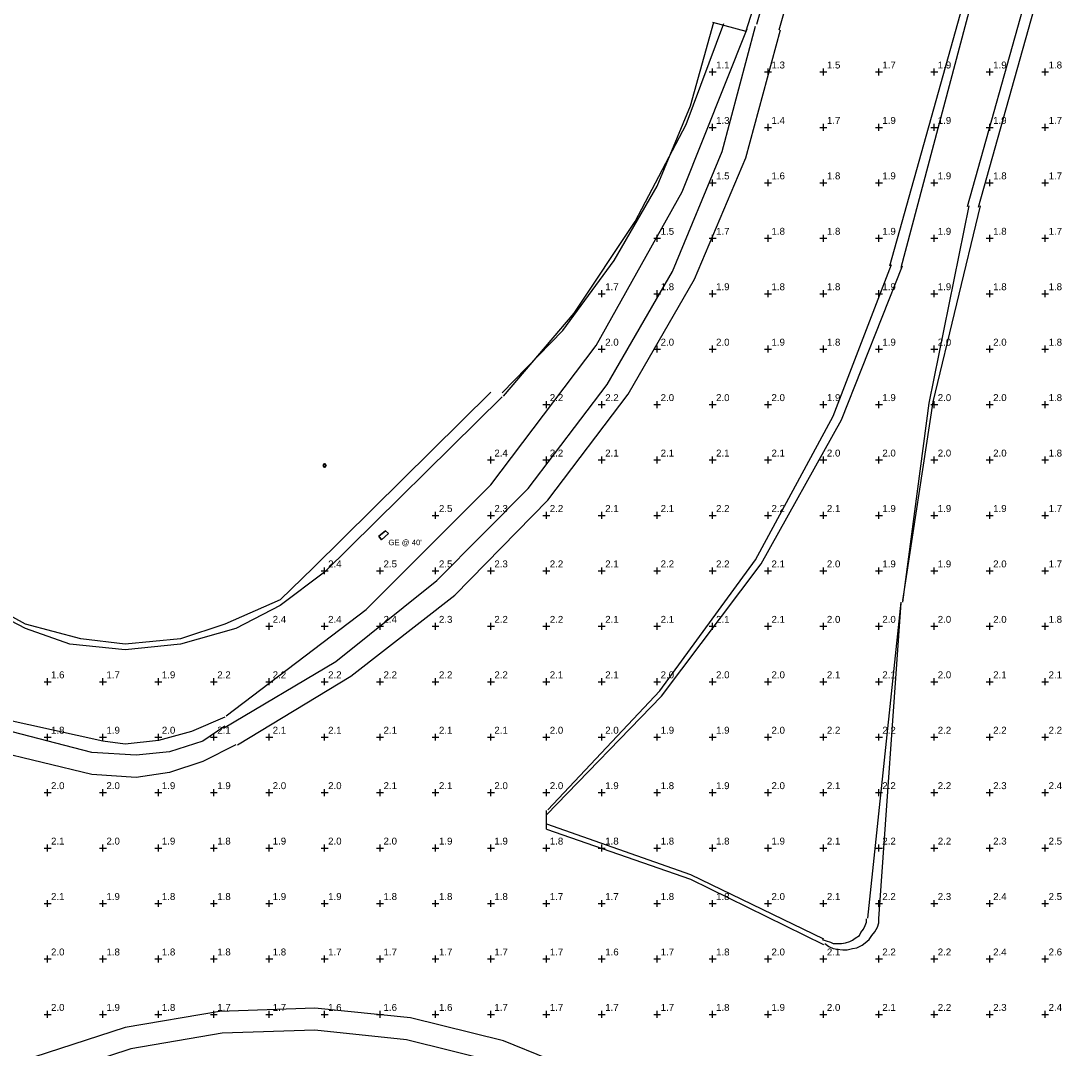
# Model space of a CAD drawing. Header units: feet. Extents: x 1564727 to 1564995, y 636134 to 636725.
# Tile 9 of 13: x 1564811 to 1564905, y 636543 to 636636. Entities that reach past the tile are written whole.
import ezdxf
from ezdxf.enums import TextEntityAlignment as Align

# ---------------------------------------------------------------- set-up
doc = ezdxf.new("R2010")
doc.units = ezdxf.units.FT
doc.header["$MEASUREMENT"] = 0
for name, color, linetype in [('111657_BP001.dwg - PV_P_Curb', 120, 'Continuous'), ('111657_BP001.dwg - PV_P_EOP', 7, 'Continuous'), ('System Layers - Calculation Zones', 7, 'Continuous'), ('System Layers - Luminaires', 7, 'Continuous')]:
    doc.layers.add(name, color=color, linetype=linetype)
doc.styles.get("Standard").update_dxf_attribs({"font": 'arial.ttf'})

# ---------------------------------------------------------------- blocks, each defined once
blk = doc.blocks.new('VSL-CALCPOINT-CROSS')
at = {"color": 0}
for points in [[(-0.5, 0, 0), (0.5, 0, 0)], [(0, -0.5, 0), (0, 0.5, 0)]]:
    blk.add_polyline3d(points, dxfattribs=at)
blk.add_attdef('Calc_Result', (0.5, 0.5), '', height=1, dxfattribs=at)

msp = doc.modelspace()

# ---------------------------------------------------------------- linework, layer by layer
at = {"layer": '111657_BP001.dwg - PV_P_Curb', "color": 120}
for points in [[(1564896, 636619.375, 0), (1564918, 636697.8125, 0)], [(1564897, 636619.3125, 0), (1564919, 636697.6875, 0)], [(1564889, 636614, 0), (1564909, 636685.375, 0)], [(1564890, 636613.875, 0), (1564909, 636685.3125, 0)], [(1564877, 636635.8125, 0), (1564891, 636684.625, 0)], [(1564879, 636644.6875, 0), (1564876, 636635.1875, 0)], [(1564828.875, 636572.3125, 0), (1564839, 636578.3125, 0), (1564848.125, 636585.625, 0), (1564856.375, 636593.9375, 0), (1564863.5, 636603.3125, 0), (1564869.375, 636613.5, 0), (1564873.875, 636624.3125, 0), (1564876.875, 636635.625, 0)], [(1564854, 636602.5625, 0), (1564859.5, 636608.1875, 0), (1564864.125, 636614.5, 0), (1564868, 636621.1875, 0), (1564871, 636628.4375, 0), (1564873.125, 636636, 0)], [(1564854.125, 636602.25, 0), (1564860.5, 636609.75, 0), (1564866, 636618, 0), (1564870.625, 636626.75, 0), (1564874, 636635.875, 0)], [(1564873, 636636, 0), (1564876, 636635.1875, 0)], [(1564829.125, 636573.4375, 0), (1564841.75, 636583, 0), (1564853, 636594.25, 0), (1564862.5, 636606.8125, 0), (1564870.25, 636620.6875, 0), (1564876.125, 636635.375, 0)], [(1564897.125, 636619.4375, 0), (1564892.875, 636601.75, 0), (1564890.125, 636583.8125, 0)], [(1564896.125, 636619.4375, 0), (1564892.5, 636601.625, 0), (1564890.125, 636583.6875, 0)], [(1564858, 636564.5, 0), (1564868.375, 636575.1875, 0), (1564877.375, 636587.125, 0), (1564884.625, 636600.125, 0), (1564890.125, 636614, 0)], [(1564858.125, 636564.9375, 0), (1564868.25, 636575.6875, 0), (1564876.875, 636587.5, 0), (1564883.875, 636600.4375, 0), (1564889.125, 636614.125, 0)], [(1564817, 636570.125, 0), (1564809, 636572.1875, 0), (1564801, 636575.8125, 0), (1564794, 636580.875, 0), (1564787, 636587.1875, 0), (1564783, 636594.375, 0), (1564779, 636602.625, 0)], [(1564818, 636571.125, 0), (1564809, 636573.125, 0), (1564801, 636576.6875, 0), (1564794, 636581.625, 0), (1564788, 636587.8125, 0), (1564783, 636594.875, 0), (1564780, 636602.875, 0)], [(1564837, 636586.8125, 0), (1564853, 636602.625, 0)], [(1564838, 636586.375, 0), (1564854, 636602.1875, 0)], [(1564838, 636586.375, 0), (1564834, 636583.375, 0), (1564830, 636581.3125, 0), (1564825, 636579.875, 0), (1564820, 636579.375, 0), (1564815, 636579.875, 0), (1564811, 636581.3125, 0), (1564807, 636583.375, 0), (1564803, 636586.375, 0), (1564800, 636590.125, 0), (1564797, 636594.3125, 0)], [(1564837, 636586.8125, 0), (1564834, 636583.875, 0), (1564829, 636581.6875, 0), (1564825, 636580.375, 0), (1564820, 636579.875, 0), (1564816, 636580.375, 0), (1564811, 636581.6875, 0), (1564807, 636583.875, 0), (1564803, 636586.8125, 0), (1564800, 636590.375, 0), (1564798, 636594.5, 0)], [(1564887, 636555.1875, 0), (1564890, 636583.6875, 0)], [(1564888, 636555.125, 0), (1564890, 636583.625, 0)], [(1564829, 636573.3125, 0), (1564826, 636572, 0), (1564823, 636571.1875, 0), (1564820, 636570.875, 0), (1564818, 636571.125, 0)], [(1564829, 636572.5, 0), (1564827, 636571.125, 0), (1564824, 636570.1875, 0), (1564821, 636569.875, 0), (1564817, 636570.125, 0)], [(1564858, 636563.1875, 0), (1564858, 636563.3125, 0), (1564858, 636563.5, 0), (1564858, 636563.6875, 0), (1564858, 636564.125, 0), (1564858, 636564.3125, 0), (1564858, 636564.625, 0), (1564858, 636564.8125, 0), (1564858, 636564.875, 0)], [(1564858, 636563.6875, 0), (1564858, 636563.8125, 0), (1564858, 636563.8125, 0), (1564858, 636563.875, 0), (1564858, 636564.125, 0), (1564858, 636564.1875, 0), (1564858, 636564.375, 0), (1564858, 636564.5, 0), (1564858, 636564.625, 0)], [(1564858, 636563.6875, 0), (1564871, 636559.125, 0), (1564883, 636553.3125, 0)], [(1564858, 636563.1875, 0), (1564871, 636558.6875, 0), (1564883, 636552.8125, 0)], [(1564882.875, 636553.25, 0), (1564883.25, 636553.125, 0), (1564883.625, 636553, 0), (1564883.875, 636552.875, 0), (1564884.375, 636552.875, 0), (1564884.625, 636552.875, 0), (1564885, 636552.9375, 0), (1564885.375, 636553.0625, 0), (1564885.625, 636553.1875, 0), (1564885.875, 636553.375, 0), (1564886.25, 636553.625, 0), (1564886.375, 636553.875, 0), (1564886.625, 636554.1875, 0), (1564886.75, 636554.5, 0), (1564886.875, 636554.8125, 0), (1564886.875, 636555.125, 0)], [(1564883.125, 636552.875, 0), (1564883.5, 636552.625, 0), (1564883.875, 636552.4375, 0), (1564884.25, 636552.375, 0), (1564884.75, 636552.3125, 0), (1564885.125, 636552.3125, 0), (1564885.625, 636552.4375, 0), (1564886, 636552.5, 0), (1564886.5, 636552.75, 0), (1564886.75, 636552.9375, 0), (1564887.125, 636553.25, 0), (1564887.375, 636553.625, 0), (1564887.625, 636553.9375, 0), (1564887.875, 636554.375, 0), (1564888, 636554.75, 0), (1564888, 636555.1875, 0)], [(1564862.125, 636540.875, 0), (1564854.125, 636544.125, 0), (1564845.75, 636546.1875, 0), (1564837.125, 636547.0625, 0), (1564828.5, 636546.75, 0), (1564820, 636545.3125, 0), (1564811.75, 636542.625, 0)], [(1564853.5, 636542.1875, 0), (1564845.375, 636544.1875, 0), (1564837.125, 636545.0625, 0), (1564828.75, 636544.8125, 0), (1564820.5, 636543.375, 0), (1564812.625, 636540.8125, 0)]]:
    msp.add_polyline3d(points, dxfattribs=at)
at = {"layer": '111657_BP001.dwg - PV_P_EOP', "color": 7}
for points in [[(1564879, 636635.3125, 0), (1564893, 636684.125, 0)], [(1564830.125, 636570.8125, 0), (1564840.375, 636577, 0), (1564849.75, 636584.3125, 0), (1564858.125, 636592.875, 0), (1564865.375, 636602.4375, 0), (1564871.375, 636612.8125, 0), (1564876, 636623.75, 0), (1564879.125, 636635.3125, 0)], [(1564817, 636568.125, 0), (1564808, 636570.3125, 0), (1564800, 636574.125, 0), (1564792, 636579.375, 0), (1564786, 636585.875, 0), (1564781, 636593.5, 0), (1564777, 636601.875, 0)], [(1564830, 636570.8125, 0), (1564827, 636569.3125, 0), (1564824, 636568.3125, 0), (1564821, 636567.875, 0), (1564817, 636568.125, 0)], [(1564853.5, 636542.1875, 0), (1564845.375, 636544.1875, 0), (1564837.125, 636545.0625, 0), (1564828.75, 636544.8125, 0), (1564820.5, 636543.375, 0), (1564812.625, 636540.8125, 0)]]:
    msp.add_polyline3d(points, dxfattribs=at)
at = {"layer": 'System Layers - Luminaires', "color": 5}
for points in [[(1564838, 636596.1875, 40), (1564837.875, 636596, 40), (1564838, 636595.8125, 40), (1564838.125, 636596, 40)], [(1564838, 636596.1875, 0), (1564837.875, 636596, 0), (1564838, 636595.8125, 0), (1564838.125, 636596, 0)], [(1564838, 636596.1875, 40), (1564837.875, 636596, 40), (1564837.875, 636596, 0), (1564838, 636596.1875, 0)], [(1564837.875, 636596, 40), (1564838, 636595.8125, 40), (1564838, 636595.8125, 0), (1564837.875, 636596, 0)], [(1564838.125, 636596, 40), (1564838, 636596.1875, 40), (1564838, 636596.1875, 0), (1564838.125, 636596, 0)], [(1564838, 636595.8125, 40), (1564838.125, 636596, 40), (1564838.125, 636596, 0), (1564838, 636595.8125, 0)], [(1564843.5, 636590.125, 40), (1564843.75, 636589.875, 40), (1564843.125, 636589.3125, 40), (1564842.875, 636589.625, 40)], [(1564842.875, 636589.625, 40), (1564843.125, 636589.3125, 40), (1564843.75, 636589.875, 40), (1564843.5, 636590.125, 40)], [(1564843.5, 636590.125, 40), (1564842.875, 636589.625, 40), (1564842.875, 636589.625, 40), (1564843.5, 636590.125, 40)], [(1564843.75, 636589.875, 40), (1564843.5, 636590.125, 40), (1564843.5, 636590.125, 40), (1564843.75, 636589.875, 40)], [(1564842.875, 636589.625, 40), (1564843.125, 636589.3125, 40), (1564843.125, 636589.3125, 40), (1564842.875, 636589.625, 40)], [(1564843.125, 636589.3125, 40), (1564843.75, 636589.875, 40), (1564843.75, 636589.875, 40), (1564843.125, 636589.3125, 40)]]:
    msp.add_polyline3d(points, close=True, dxfattribs=at)

# ---------------------------------------------------------------- block references
at = {"layer": 'System Layers - Calculation Zones', "color": 14, "xscale": 0.625, "yscale": 0.625}
for p, values in [((1564873, 636631.5), {'Calc_Result': '1.1'}), ((1564878, 636631.5), {'Calc_Result': '1.3'}), ((1564883, 636631.5), {'Calc_Result': '1.5'}), ((1564888, 636631.5), {'Calc_Result': '1.7'}), ((1564893, 636631.5), {'Calc_Result': '1.9'}), ((1564898, 636631.5), {'Calc_Result': '1.9'}), ((1564903, 636631.5), {'Calc_Result': '1.8'}), ((1564873, 636626.5), {'Calc_Result': '1.3'}), ((1564878, 636626.5), {'Calc_Result': '1.4'}), ((1564883, 636626.5), {'Calc_Result': '1.7'}), ((1564888, 636626.5), {'Calc_Result': '1.9'}), ((1564893, 636626.5), {'Calc_Result': '1.9'}), ((1564898, 636626.5), {'Calc_Result': '1.9'}), ((1564903, 636626.5), {'Calc_Result': '1.7'}), ((1564873, 636621.5), {'Calc_Result': '1.5'}), ((1564878, 636621.5), {'Calc_Result': '1.6'}), ((1564883, 636621.5), {'Calc_Result': '1.8'}), ((1564888, 636621.5), {'Calc_Result': '1.9'}), ((1564893, 636621.5), {'Calc_Result': '1.9'}), ((1564898, 636621.5), {'Calc_Result': '1.8'}), ((1564903, 636621.5), {'Calc_Result': '1.7'}), ((1564868, 636616.5), {'Calc_Result': '1.5'}), ((1564873, 636616.5), {'Calc_Result': '1.7'}), ((1564878, 636616.5), {'Calc_Result': '1.8'}), ((1564883, 636616.5), {'Calc_Result': '1.8'}), ((1564888, 636616.5), {'Calc_Result': '1.9'}), ((1564893, 636616.5), {'Calc_Result': '1.9'}), ((1564898, 636616.5), {'Calc_Result': '1.8'}), ((1564903, 636616.5), {'Calc_Result': '1.7'}), ((1564863, 636611.5), {'Calc_Result': '1.7'}), ((1564868, 636611.5), {'Calc_Result': '1.8'}), ((1564873, 636611.5), {'Calc_Result': '1.9'}), ((1564878, 636611.5), {'Calc_Result': '1.8'}), ((1564883, 636611.5), {'Calc_Result': '1.8'}), ((1564888, 636611.5), {'Calc_Result': '1.9'}), ((1564893, 636611.5), {'Calc_Result': '1.9'}), ((1564898, 636611.5), {'Calc_Result': '1.8'}), ((1564903, 636611.5), {'Calc_Result': '1.8'}), ((1564863, 636606.5), {'Calc_Result': '2.0'}), ((1564868, 636606.5), {'Calc_Result': '2.0'}), ((1564873, 636606.5), {'Calc_Result': '2.0'}), ((1564878, 636606.5), {'Calc_Result': '1.9'}), ((1564883, 636606.5), {'Calc_Result': '1.8'}), ((1564888, 636606.5), {'Calc_Result': '1.9'}), ((1564893, 636606.5), {'Calc_Result': '2.0'}), ((1564898, 636606.5), {'Calc_Result': '2.0'}), ((1564903, 636606.5), {'Calc_Result': '1.8'}), ((1564858, 636601.5), {'Calc_Result': '2.2'}), ((1564863, 636601.5), {'Calc_Result': '2.2'}), ((1564868, 636601.5), {'Calc_Result': '2.0'}), ((1564873, 636601.5), {'Calc_Result': '2.0'}), ((1564878, 636601.5), {'Calc_Result': '2.0'}), ((1564883, 636601.5), {'Calc_Result': '1.9'}), ((1564888, 636601.5), {'Calc_Result': '1.9'}), ((1564893, 636601.5), {'Calc_Result': '2.0'}), ((1564898, 636601.5), {'Calc_Result': '2.0'}), ((1564903, 636601.5), {'Calc_Result': '1.8'}), ((1564853, 636596.5), {'Calc_Result': '2.4'}), ((1564858, 636596.5), {'Calc_Result': '2.2'}), ((1564863, 636596.5), {'Calc_Result': '2.1'}), ((1564868, 636596.5), {'Calc_Result': '2.1'}), ((1564873, 636596.5), {'Calc_Result': '2.1'}), ((1564878, 636596.5), {'Calc_Result': '2.1'}), ((1564883, 636596.5), {'Calc_Result': '2.0'}), ((1564888, 636596.5), {'Calc_Result': '2.0'}), ((1564893, 636596.5), {'Calc_Result': '2.0'}), ((1564898, 636596.5), {'Calc_Result': '2.0'}), ((1564903, 636596.5), {'Calc_Result': '1.8'}), ((1564848, 636591.5), {'Calc_Result': '2.5'}), ((1564853, 636591.5), {'Calc_Result': '2.3'}), ((1564858, 636591.5), {'Calc_Result': '2.2'}), ((1564863, 636591.5), {'Calc_Result': '2.1'}), ((1564868, 636591.5), {'Calc_Result': '2.1'}), ((1564873, 636591.5), {'Calc_Result': '2.2'}), ((1564878, 636591.5), {'Calc_Result': '2.2'}), ((1564883, 636591.5), {'Calc_Result': '2.1'}), ((1564888, 636591.5), {'Calc_Result': '1.9'}), ((1564893, 636591.5), {'Calc_Result': '1.9'}), ((1564898, 636591.5), {'Calc_Result': '1.9'}), ((1564903, 636591.5), {'Calc_Result': '1.7'}), ((1564838, 636586.5), {'Calc_Result': '2.4'}), ((1564843, 636586.5), {'Calc_Result': '2.5'}), ((1564848, 636586.5), {'Calc_Result': '2.5'}), ((1564853, 636586.5), {'Calc_Result': '2.3'}), ((1564858, 636586.5), {'Calc_Result': '2.2'}), ((1564863, 636586.5), {'Calc_Result': '2.1'}), ((1564868, 636586.5), {'Calc_Result': '2.2'}), ((1564873, 636586.5), {'Calc_Result': '2.2'}), ((1564878, 636586.5), {'Calc_Result': '2.1'}), ((1564883, 636586.5), {'Calc_Result': '2.0'}), ((1564888, 636586.5), {'Calc_Result': '1.9'}), ((1564893, 636586.5), {'Calc_Result': '1.9'}), ((1564898, 636586.5), {'Calc_Result': '2.0'}), ((1564903, 636586.5), {'Calc_Result': '1.7'}), ((1564833, 636581.5), {'Calc_Result': '2.4'}), ((1564838, 636581.5), {'Calc_Result': '2.4'}), ((1564843, 636581.5), {'Calc_Result': '2.4'}), ((1564848, 636581.5), {'Calc_Result': '2.3'}), ((1564853, 636581.5), {'Calc_Result': '2.2'}), ((1564858, 636581.5), {'Calc_Result': '2.2'}), ((1564863, 636581.5), {'Calc_Result': '2.1'}), ((1564868, 636581.5), {'Calc_Result': '2.1'}), ((1564873, 636581.5), {'Calc_Result': '2.1'}), ((1564878, 636581.5), {'Calc_Result': '2.1'}), ((1564883, 636581.5), {'Calc_Result': '2.0'}), ((1564888, 636581.5), {'Calc_Result': '2.0'}), ((1564893, 636581.5), {'Calc_Result': '2.0'}), ((1564898, 636581.5), {'Calc_Result': '2.0'}), ((1564903, 636581.5), {'Calc_Result': '1.8'}), ((1564813, 636576.5), {'Calc_Result': '1.6'}), ((1564818, 636576.5), {'Calc_Result': '1.7'}), ((1564823, 636576.5), {'Calc_Result': '1.9'}), ((1564828, 636576.5), {'Calc_Result': '2.2'}), ((1564833, 636576.5), {'Calc_Result': '2.2'}), ((1564838, 636576.5), {'Calc_Result': '2.2'}), ((1564843, 636576.5), {'Calc_Result': '2.2'}), ((1564848, 636576.5), {'Calc_Result': '2.2'}), ((1564853, 636576.5), {'Calc_Result': '2.2'}), ((1564858, 636576.5), {'Calc_Result': '2.1'}), ((1564863, 636576.5), {'Calc_Result': '2.1'}), ((1564868, 636576.5), {'Calc_Result': '2.0'}), ((1564873, 636576.5), {'Calc_Result': '2.0'}), ((1564878, 636576.5), {'Calc_Result': '2.0'}), ((1564883, 636576.5), {'Calc_Result': '2.1'}), ((1564888, 636576.5), {'Calc_Result': '2.1'}), ((1564893, 636576.5), {'Calc_Result': '2.0'}), ((1564898, 636576.5), {'Calc_Result': '2.1'}), ((1564903, 636576.5), {'Calc_Result': '2.1'}), ((1564813, 636571.5), {'Calc_Result': '1.8'}), ((1564818, 636571.5), {'Calc_Result': '1.9'}), ((1564823, 636571.5), {'Calc_Result': '2.0'}), ((1564828, 636571.5), {'Calc_Result': '2.1'}), ((1564833, 636571.5), {'Calc_Result': '2.1'}), ((1564838, 636571.5), {'Calc_Result': '2.1'}), ((1564843, 636571.5), {'Calc_Result': '2.1'}), ((1564848, 636571.5), {'Calc_Result': '2.1'}), ((1564853, 636571.5), {'Calc_Result': '2.1'}), ((1564858, 636571.5), {'Calc_Result': '2.0'}), ((1564863, 636571.5), {'Calc_Result': '2.0'}), ((1564868, 636571.5), {'Calc_Result': '1.9'}), ((1564873, 636571.5), {'Calc_Result': '1.9'}), ((1564878, 636571.5), {'Calc_Result': '2.0'}), ((1564883, 636571.5), {'Calc_Result': '2.2'}), ((1564888, 636571.5), {'Calc_Result': '2.2'}), ((1564893, 636571.5), {'Calc_Result': '2.2'}), ((1564898, 636571.5), {'Calc_Result': '2.2'}), ((1564903, 636571.5), {'Calc_Result': '2.2'}), ((1564813, 636566.5), {'Calc_Result': '2.0'}), ((1564818, 636566.5), {'Calc_Result': '2.0'}), ((1564823, 636566.5), {'Calc_Result': '1.9'}), ((1564828, 636566.5), {'Calc_Result': '1.9'}), ((1564833, 636566.5), {'Calc_Result': '2.0'}), ((1564838, 636566.5), {'Calc_Result': '2.0'}), ((1564843, 636566.5), {'Calc_Result': '2.1'}), ((1564848, 636566.5), {'Calc_Result': '2.1'}), ((1564853, 636566.5), {'Calc_Result': '2.0'}), ((1564858, 636566.5), {'Calc_Result': '2.0'}), ((1564863, 636566.5), {'Calc_Result': '1.9'}), ((1564868, 636566.5), {'Calc_Result': '1.8'}), ((1564873, 636566.5), {'Calc_Result': '1.9'}), ((1564878, 636566.5), {'Calc_Result': '2.0'}), ((1564883, 636566.5), {'Calc_Result': '2.1'}), ((1564888, 636566.5), {'Calc_Result': '2.2'}), ((1564893, 636566.5), {'Calc_Result': '2.2'}), ((1564898, 636566.5), {'Calc_Result': '2.3'}), ((1564903, 636566.5), {'Calc_Result': '2.4'}), ((1564813, 636561.5), {'Calc_Result': '2.1'}), ((1564818, 636561.5), {'Calc_Result': '2.0'}), ((1564823, 636561.5), {'Calc_Result': '1.9'}), ((1564833, 636561.5), {'Calc_Result': '1.9'}), ((1564838, 636561.5), {'Calc_Result': '2.0'}), ((1564843, 636561.5), {'Calc_Result': '2.0'}), ((1564848, 636561.5), {'Calc_Result': '1.9'}), ((1564853, 636561.5), {'Calc_Result': '1.9'}), ((1564878, 636561.5), {'Calc_Result': '1.9'}), ((1564883, 636561.5), {'Calc_Result': '2.1'}), ((1564888, 636561.5), {'Calc_Result': '2.2'}), ((1564893, 636561.5), {'Calc_Result': '2.2'}), ((1564898, 636561.5), {'Calc_Result': '2.3'}), ((1564903, 636561.5), {'Calc_Result': '2.5'}), ((1564828, 636561.5), {'Calc_Result': '1.8'}), ((1564858, 636561.5), {'Calc_Result': '1.8'}), ((1564863, 636561.5), {'Calc_Result': '1.8'}), ((1564868, 636561.5), {'Calc_Result': '1.8'}), ((1564873, 636561.5), {'Calc_Result': '1.8'}), ((1564813, 636556.5), {'Calc_Result': '2.1'}), ((1564818, 636556.5), {'Calc_Result': '1.9'}), ((1564823, 636556.5), {'Calc_Result': '1.8'}), ((1564828, 636556.5), {'Calc_Result': '1.8'}), ((1564833, 636556.5), {'Calc_Result': '1.9'}), ((1564838, 636556.5), {'Calc_Result': '1.9'}), ((1564843, 636556.5), {'Calc_Result': '1.8'}), ((1564848, 636556.5), {'Calc_Result': '1.8'}), ((1564853, 636556.5), {'Calc_Result': '1.8'}), ((1564858, 636556.5), {'Calc_Result': '1.7'}), ((1564863, 636556.5), {'Calc_Result': '1.7'}), ((1564868, 636556.5), {'Calc_Result': '1.8'}), ((1564873, 636556.5), {'Calc_Result': '1.8'}), ((1564878, 636556.5), {'Calc_Result': '2.0'}), ((1564883, 636556.5), {'Calc_Result': '2.1'}), ((1564888, 636556.5), {'Calc_Result': '2.2'}), ((1564893, 636556.5), {'Calc_Result': '2.3'}), ((1564898, 636556.5), {'Calc_Result': '2.4'}), ((1564903, 636556.5), {'Calc_Result': '2.5'}), ((1564813, 636551.5), {'Calc_Result': '2.0'}), ((1564818, 636551.5), {'Calc_Result': '1.8'}), ((1564823, 636551.5), {'Calc_Result': '1.8'}), ((1564828, 636551.5), {'Calc_Result': '1.8'}), ((1564833, 636551.5), {'Calc_Result': '1.8'}), ((1564838, 636551.5), {'Calc_Result': '1.7'}), ((1564843, 636551.5), {'Calc_Result': '1.7'}), ((1564848, 636551.5), {'Calc_Result': '1.7'}), ((1564853, 636551.5), {'Calc_Result': '1.7'}), ((1564858, 636551.5), {'Calc_Result': '1.7'}), ((1564863, 636551.5), {'Calc_Result': '1.6'}), ((1564868, 636551.5), {'Calc_Result': '1.7'}), ((1564873, 636551.5), {'Calc_Result': '1.8'}), ((1564878, 636551.5), {'Calc_Result': '2.0'}), ((1564883, 636551.5), {'Calc_Result': '2.1'}), ((1564888, 636551.5), {'Calc_Result': '2.2'}), ((1564893, 636551.5), {'Calc_Result': '2.2'}), ((1564898, 636551.5), {'Calc_Result': '2.4'}), ((1564903, 636551.5), {'Calc_Result': '2.6'}), ((1564813, 636546.5), {'Calc_Result': '2.0'}), ((1564818, 636546.5), {'Calc_Result': '1.9'}), ((1564823, 636546.5), {'Calc_Result': '1.8'}), ((1564828, 636546.5), {'Calc_Result': '1.7'}), ((1564833, 636546.5), {'Calc_Result': '1.7'}), ((1564838, 636546.5), {'Calc_Result': '1.6'}), ((1564843, 636546.5), {'Calc_Result': '1.6'}), ((1564848, 636546.5), {'Calc_Result': '1.6'}), ((1564853, 636546.5), {'Calc_Result': '1.7'}), ((1564858, 636546.5), {'Calc_Result': '1.7'}), ((1564863, 636546.5), {'Calc_Result': '1.7'}), ((1564868, 636546.5), {'Calc_Result': '1.7'}), ((1564873, 636546.5), {'Calc_Result': '1.8'}), ((1564878, 636546.5), {'Calc_Result': '1.9'}), ((1564883, 636546.5), {'Calc_Result': '2.0'}), ((1564888, 636546.5), {'Calc_Result': '2.1'}), ((1564893, 636546.5), {'Calc_Result': '2.2'}), ((1564898, 636546.5), {'Calc_Result': '2.3'}), ((1564903, 636546.5), {'Calc_Result': '2.4'})]:
    msp.add_blockref('VSL-CALCPOINT-CROSS', p, dxfattribs=at).add_auto_attribs(values)

# ---------------------------------------------------------------- texts
at = {"layer": 'System Layers - Luminaires', "color": 5}
msp.add_text("GE @ 40'", height=0.5, dxfattribs=at).set_placement((1564843.75, 636589.3125, 40), align=Align.TOP_LEFT)

doc.saveas('drawing.dxf')
